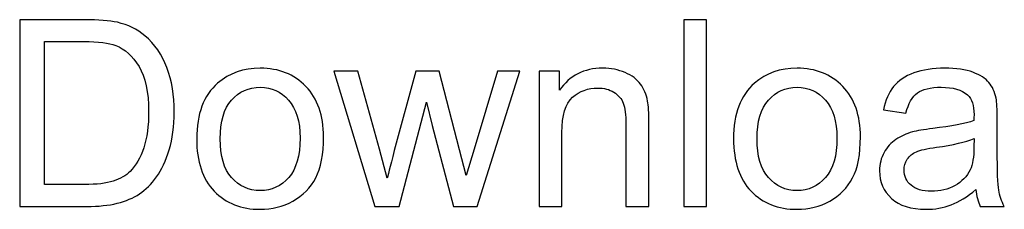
# Model space of a CAD drawing. Extents: x -241 to 224, y -121 to 181.
# Tile 1 of 5: x -78 to -46, y -121 to -115. Entities that reach past the tile are written whole.
import ezdxf

# ---------------------------------------------------------------- set-up
doc = ezdxf.new("R2010")
doc.units = 0
doc.header["$MEASUREMENT"] = 0
doc.layers.add('LAYER_1', color=7, linetype='CONTINUOUS')

msp = doc.modelspace()

# ---------------------------------------------------------------- linework, layer by layer
at = {"layer": 'LAYER_1', "color": 250}
for points, knots in [([(-77.9167, -121.1528), (-77.9167, -121.1528), (-77.9167, -115.0906), (-77.9167, -115.0906), (-77.9167, -115.0906), (-77.9167, -115.0906), (-75.8282, -115.0906), (-75.8282, -115.0906), (-75.8282, -115.0906), (-75.3569, -115.0906), (-74.9971, -115.1189), (-74.7487, -115.1767), (-74.7487, -115.1767), (-74.4016, -115.2572), (-74.1052, -115.4025), (-73.8597, -115.6113), (-73.8597, -115.6113), (-73.5394, -115.8823), (-73.3009, -116.2266), (-73.1429, -116.6471), (-73.1429, -116.6471), (-72.9834, -117.0676), (-72.9044, -117.5488), (-72.9044, -118.0893), (-72.9044, -118.0893), (-72.9044, -118.5493), (-72.958, -118.9571), (-73.0652, -119.3127), (-73.0652, -119.3127), (-73.1725, -119.6683), (-73.3108, -119.9632), (-73.4787, -120.1961), (-73.4787, -120.1961), (-73.648, -120.4289), (-73.8315, -120.6123), (-74.0319, -120.745), (-74.0319, -120.745), (-74.2308, -120.879), (-74.4721, -120.9806), (-74.7544, -121.0498), (-74.7544, -121.0498), (-75.038, -121.1189), (-75.3625, -121.1528), (-75.7294, -121.1528), (-75.7294, -121.1528), (-75.7294, -121.1528), (-77.9167, -121.1528), (-77.9167, -121.1528)], [0, 0, 0, 0, 0.0769231, 0.0769231, 0.0769231, 0.0769231, 0.1538462, 0.1538462, 0.1538462, 0.1538462, 0.2307692, 0.2307692, 0.2307692, 0.2307692, 0.3076923, 0.3076923, 0.3076923, 0.3076923, 0.3846154, 0.3846154, 0.3846154, 0.3846154, 0.4615385, 0.4615385, 0.4615385, 0.4615385, 0.5384615, 0.5384615, 0.5384615, 0.5384615, 0.6153846, 0.6153846, 0.6153846, 0.6153846, 0.6923077, 0.6923077, 0.6923077, 0.6923077, 0.7692308, 0.7692308, 0.7692308, 0.7692308, 0.8461538, 0.8461538, 0.8461538, 0.8461538, 1, 1, 1, 1]), ([(-56.3801, -121.1528), (-56.3801, -121.1528), (-56.3801, -115.0906), (-56.3801, -115.0906), (-56.3801, -115.0906), (-56.3801, -115.0906), (-55.6351, -115.0906), (-55.6351, -115.0906), (-55.6351, -115.0906), (-55.6351, -115.0906), (-55.6351, -121.1528), (-55.6351, -121.1528), (-55.6351, -121.1528), (-55.6351, -121.1528), (-56.3801, -121.1528), (-56.3801, -121.1528)], [0, 0, 0, 0, 0.2, 0.2, 0.2, 0.2, 0.4, 0.4, 0.4, 0.4, 0.6, 0.6, 0.6, 0.6, 1, 1, 1, 1]), ([(-77.1123, -120.4416), (-77.1123, -120.4416), (-75.8197, -120.4416), (-75.8197, -120.4416), (-75.8197, -120.4416), (-75.4204, -120.4416), (-75.1071, -120.4049), (-74.8799, -120.3301), (-74.8799, -120.3301), (-74.6528, -120.2553), (-74.4721, -120.1509), (-74.3367, -120.0154), (-74.3367, -120.0154), (-74.1476, -119.8249), (-73.9994, -119.5681), (-73.8936, -119.2464), (-73.8936, -119.2464), (-73.7877, -118.9246), (-73.7341, -118.5352), (-73.7341, -118.0766), (-73.7341, -118.0766), (-73.7341, -117.4416), (-73.8385, -116.9533), (-74.046, -116.6118), (-74.046, -116.6118), (-74.2534, -116.2703), (-74.506, -116.0417), (-74.8037, -115.926), (-74.8037, -115.926), (-75.0182, -115.8428), (-75.364, -115.8018), (-75.8409, -115.8018), (-75.8409, -115.8018), (-75.8409, -115.8018), (-77.1123, -115.8018), (-77.1123, -115.8018), (-77.1123, -115.8018), (-77.1123, -115.8018), (-77.1123, -120.4416), (-77.1123, -120.4416)], [0, 0, 0, 0, 0.0909091, 0.0909091, 0.0909091, 0.0909091, 0.1818182, 0.1818182, 0.1818182, 0.1818182, 0.2727273, 0.2727273, 0.2727273, 0.2727273, 0.3636364, 0.3636364, 0.3636364, 0.3636364, 0.4545455, 0.4545455, 0.4545455, 0.4545455, 0.5454545, 0.5454545, 0.5454545, 0.5454545, 0.6363636, 0.6363636, 0.6363636, 0.6363636, 0.7272727, 0.7272727, 0.7272727, 0.7272727, 0.8181818, 0.8181818, 0.8181818, 0.8181818, 1, 1, 1, 1]), ([(-72.1748, -118.9557), (-72.1748, -118.1443), (-71.949, -117.5432), (-71.4961, -117.1523), (-71.4961, -117.1523), (-71.1193, -116.8277), (-70.6578, -116.6654), (-70.1146, -116.6654), (-70.1146, -116.6654), (-69.512, -116.6654), (-69.0181, -116.863), (-68.6343, -117.2581), (-68.6343, -117.2581), (-68.2519, -117.6518), (-68.06, -118.1979), (-68.06, -118.8936), (-68.06, -118.8936), (-68.06, -119.458), (-68.1446, -119.9011), (-68.314, -120.2243), (-68.314, -120.2243), (-68.4833, -120.5474), (-68.7303, -120.7986), (-69.0548, -120.9778), (-69.0548, -120.9778), (-69.378, -121.157), (-69.7322, -121.2459), (-70.1146, -121.2459), (-70.1146, -121.2459), (-70.7298, -121.2459), (-71.2265, -121.0498), (-71.6061, -120.6561), (-71.6061, -120.6561), (-71.9857, -120.2624), (-72.1748, -119.6951), (-72.1748, -118.9557)], [0, 0, 0, 0, 0.1, 0.1, 0.1, 0.1, 0.2, 0.2, 0.2, 0.2, 0.3, 0.3, 0.3, 0.3, 0.4, 0.4, 0.4, 0.4, 0.5, 0.5, 0.5, 0.5, 0.6, 0.6, 0.6, 0.6, 0.7, 0.7, 0.7, 0.7, 0.8, 0.8, 0.8, 0.8, 1, 1, 1, 1]), ([(-66.3963, -121.1528), (-66.3963, -121.1528), (-67.7241, -116.7586), (-67.7241, -116.7586), (-67.7241, -116.7586), (-67.7241, -116.7586), (-66.9452, -116.7586), (-66.9452, -116.7586), (-66.9452, -116.7586), (-66.9452, -116.7586), (-66.2439, -119.2944), (-66.2439, -119.2944), (-66.2439, -119.2944), (-66.2439, -119.2944), (-65.9955, -120.2384), (-65.9955, -120.2384), (-65.9955, -120.2384), (-65.9856, -120.1918), (-65.9094, -119.8899), (-65.7683, -119.3325), (-65.7683, -119.3325), (-65.7683, -119.3325), (-65.0726, -116.7586), (-65.0726, -116.7586), (-65.0726, -116.7586), (-65.0726, -116.7586), (-64.3092, -116.7586), (-64.3092, -116.7586), (-64.3092, -116.7586), (-64.3092, -116.7586), (-63.6474, -119.3099), (-63.6474, -119.3099), (-63.6474, -119.3099), (-63.6474, -119.3099), (-63.4315, -120.1467), (-63.4315, -120.1467), (-63.4315, -120.1467), (-63.4315, -120.1467), (-63.1789, -119.2986), (-63.1789, -119.2986), (-63.1789, -119.2986), (-63.1789, -119.2986), (-62.4197, -116.7586), (-62.4197, -116.7586), (-62.4197, -116.7586), (-62.4197, -116.7586), (-61.6958, -116.7586), (-61.6958, -116.7586), (-61.6958, -116.7586), (-61.6958, -116.7586), (-63.0745, -121.1528), (-63.0745, -121.1528), (-63.0745, -121.1528), (-63.0745, -121.1528), (-63.845, -121.1528), (-63.845, -121.1528), (-63.845, -121.1528), (-63.845, -121.1528), (-64.5421, -118.5239), (-64.5421, -118.5239), (-64.5421, -118.5239), (-64.5421, -118.5239), (-64.7185, -117.7718), (-64.7185, -117.7718), (-64.7185, -117.7718), (-64.7185, -117.7718), (-65.6075, -121.1528), (-65.6075, -121.1528), (-65.6075, -121.1528), (-65.6075, -121.1528), (-66.3963, -121.1528), (-66.3963, -121.1528)], [0, 0, 0, 0, 0.0526316, 0.0526316, 0.0526316, 0.0526316, 0.1052632, 0.1052632, 0.1052632, 0.1052632, 0.1578947, 0.1578947, 0.1578947, 0.1578947, 0.2105263, 0.2105263, 0.2105263, 0.2105263, 0.2631579, 0.2631579, 0.2631579, 0.2631579, 0.3157895, 0.3157895, 0.3157895, 0.3157895, 0.3684211, 0.3684211, 0.3684211, 0.3684211, 0.4210526, 0.4210526, 0.4210526, 0.4210526, 0.4736842, 0.4736842, 0.4736842, 0.4736842, 0.5263158, 0.5263158, 0.5263158, 0.5263158, 0.5789474, 0.5789474, 0.5789474, 0.5789474, 0.6315789, 0.6315789, 0.6315789, 0.6315789, 0.6842105, 0.6842105, 0.6842105, 0.6842105, 0.7368421, 0.7368421, 0.7368421, 0.7368421, 0.7894737, 0.7894737, 0.7894737, 0.7894737, 0.8421053, 0.8421053, 0.8421053, 0.8421053, 0.8947368, 0.8947368, 0.8947368, 0.8947368, 1, 1, 1, 1]), ([(-61.0721, -121.1528), (-61.0721, -121.1528), (-61.0721, -116.7586), (-61.0721, -116.7586), (-61.0721, -116.7586), (-61.0721, -116.7586), (-60.4032, -116.7586), (-60.4032, -116.7586), (-60.4032, -116.7586), (-60.4032, -116.7586), (-60.4032, -117.3823), (-60.4032, -117.3823), (-60.4032, -117.3823), (-60.0815, -116.9039), (-59.6158, -116.6654), (-59.0076, -116.6654), (-59.0076, -116.6654), (-58.7423, -116.6654), (-58.4996, -116.7134), (-58.2781, -116.808), (-58.2781, -116.808), (-58.0565, -116.9025), (-57.89, -117.0281), (-57.78, -117.1819), (-57.78, -117.1819), (-57.6699, -117.3357), (-57.5923, -117.5192), (-57.5485, -117.7308), (-57.5485, -117.7308), (-57.5217, -117.8691), (-57.5076, -118.1104), (-57.5076, -118.4547), (-57.5076, -118.4547), (-57.5076, -118.4547), (-57.5076, -121.1528), (-57.5076, -121.1528), (-57.5076, -121.1528), (-57.5076, -121.1528), (-58.2527, -121.1528), (-58.2527, -121.1528), (-58.2527, -121.1528), (-58.2527, -121.1528), (-58.2527, -118.483), (-58.2527, -118.483), (-58.2527, -118.483), (-58.2527, -118.1796), (-58.2809, -117.9524), (-58.3388, -117.8028), (-58.3388, -117.8028), (-58.3966, -117.6532), (-58.4996, -117.5333), (-58.6464, -117.443), (-58.6464, -117.443), (-58.7931, -117.3541), (-58.9667, -117.3089), (-59.1643, -117.3089), (-59.1643, -117.3089), (-59.4804, -117.3089), (-59.7527, -117.4091), (-59.9827, -117.6109), (-59.9827, -117.6109), (-60.2127, -117.8113), (-60.327, -118.1937), (-60.327, -118.7553), (-60.327, -118.7553), (-60.327, -118.7553), (-60.327, -121.1528), (-60.327, -121.1528), (-60.327, -121.1528), (-60.327, -121.1528), (-61.0721, -121.1528), (-61.0721, -121.1528)], [0, 0, 0, 0, 0.0526316, 0.0526316, 0.0526316, 0.0526316, 0.1052632, 0.1052632, 0.1052632, 0.1052632, 0.1578947, 0.1578947, 0.1578947, 0.1578947, 0.2105263, 0.2105263, 0.2105263, 0.2105263, 0.2631579, 0.2631579, 0.2631579, 0.2631579, 0.3157895, 0.3157895, 0.3157895, 0.3157895, 0.3684211, 0.3684211, 0.3684211, 0.3684211, 0.4210526, 0.4210526, 0.4210526, 0.4210526, 0.4736842, 0.4736842, 0.4736842, 0.4736842, 0.5263158, 0.5263158, 0.5263158, 0.5263158, 0.5789474, 0.5789474, 0.5789474, 0.5789474, 0.6315789, 0.6315789, 0.6315789, 0.6315789, 0.6842105, 0.6842105, 0.6842105, 0.6842105, 0.7368421, 0.7368421, 0.7368421, 0.7368421, 0.7894737, 0.7894737, 0.7894737, 0.7894737, 0.8421053, 0.8421053, 0.8421053, 0.8421053, 0.8947368, 0.8947368, 0.8947368, 0.8947368, 1, 1, 1, 1]), ([(-54.7616, -118.9557), (-54.7616, -118.1443), (-54.5358, -117.5432), (-54.0829, -117.1523), (-54.0829, -117.1523), (-53.7061, -116.8277), (-53.2446, -116.6654), (-52.7014, -116.6654), (-52.7014, -116.6654), (-52.0988, -116.6654), (-51.6049, -116.863), (-51.2211, -117.2581), (-51.2211, -117.2581), (-50.8387, -117.6518), (-50.6468, -118.1979), (-50.6468, -118.8936), (-50.6468, -118.8936), (-50.6468, -119.458), (-50.7314, -119.9011), (-50.9008, -120.2243), (-50.9008, -120.2243), (-51.0701, -120.5474), (-51.3171, -120.7986), (-51.6416, -120.9778), (-51.6416, -120.9778), (-51.9648, -121.157), (-52.319, -121.2459), (-52.7014, -121.2459), (-52.7014, -121.2459), (-53.3166, -121.2459), (-53.8133, -121.0498), (-54.1929, -120.6561), (-54.1929, -120.6561), (-54.5725, -120.2624), (-54.7616, -119.6951), (-54.7616, -118.9557)], [0, 0, 0, 0, 0.1, 0.1, 0.1, 0.1, 0.2, 0.2, 0.2, 0.2, 0.3, 0.3, 0.3, 0.3, 0.4, 0.4, 0.4, 0.4, 0.5, 0.5, 0.5, 0.5, 0.6, 0.6, 0.6, 0.6, 0.7, 0.7, 0.7, 0.7, 0.8, 0.8, 0.8, 0.8, 1, 1, 1, 1]), ([(-46.9031, -120.6025), (-47.1797, -120.8381), (-47.4464, -121.0032), (-47.7018, -121.1006), (-47.7018, -121.1006), (-47.9572, -121.198), (-48.2309, -121.2459), (-48.5245, -121.2459), (-48.5245, -121.2459), (-49.0071, -121.2459), (-49.3782, -121.1288), (-49.6378, -120.8932), (-49.6378, -120.8932), (-49.8975, -120.6589), (-50.0273, -120.3583), (-50.0273, -119.9929), (-50.0273, -119.9929), (-50.0273, -119.7784), (-49.9779, -119.5822), (-49.8805, -119.4044), (-49.8805, -119.4044), (-49.7818, -119.2266), (-49.6534, -119.0855), (-49.4953, -118.9783), (-49.4953, -118.9783), (-49.3359, -118.871), (-49.1581, -118.7892), (-48.9591, -118.7341), (-48.9591, -118.7341), (-48.8123, -118.696), (-48.5908, -118.6594), (-48.2959, -118.6227), (-48.2959, -118.6227), (-47.6947, -118.5521), (-47.2502, -118.466), (-46.9666, -118.3673), (-46.9666, -118.3673), (-46.9638, -118.2657), (-46.9624, -118.2007), (-46.9624, -118.1739), (-46.9624, -118.1739), (-46.9624, -117.872), (-47.0329, -117.6589), (-47.174, -117.5347), (-47.174, -117.5347), (-47.3645, -117.3668), (-47.6482, -117.2835), (-48.0235, -117.2835), (-48.0235, -117.2835), (-48.3749, -117.2835), (-48.6345, -117.3456), (-48.801, -117.4684), (-48.801, -117.4684), (-48.969, -117.5911), (-49.0917, -117.8085), (-49.1722, -118.1217), (-49.1722, -118.1217), (-49.1722, -118.1217), (-49.9003, -118.0201), (-49.9003, -118.0201), (-49.9003, -118.0201), (-49.834, -117.7083), (-49.7253, -117.4557), (-49.5729, -117.2638), (-49.5729, -117.2638), (-49.4205, -117.0719), (-49.2004, -116.9251), (-48.9125, -116.8207), (-48.9125, -116.8207), (-48.6261, -116.7177), (-48.2916, -116.6654), (-47.9134, -116.6654), (-47.9134, -116.6654), (-47.5381, -116.6654), (-47.2319, -116.7092), (-46.9962, -116.7981), (-46.9962, -116.7981), (-46.762, -116.887), (-46.5884, -116.9971), (-46.4783, -117.1311), (-46.4783, -117.1311), (-46.3683, -117.2652), (-46.2907, -117.4345), (-46.2455, -117.6391), (-46.2455, -117.6391), (-46.2215, -117.7661), (-46.2088, -117.9947), (-46.2088, -118.3235), (-46.2088, -118.3235), (-46.2088, -118.3235), (-46.2088, -119.3113), (-46.2088, -119.3113), (-46.2088, -119.3113), (-46.2088, -120.0013), (-46.1933, -120.4374), (-46.1623, -120.6222), (-46.1623, -120.6222), (-46.1326, -120.8071), (-46.0705, -120.9835), (-45.9802, -121.1528), (-45.9802, -121.1528), (-45.9802, -121.1528), (-46.7592, -121.1528), (-46.7592, -121.1528), (-46.7592, -121.1528), (-46.8339, -120.9962), (-46.8819, -120.8127), (-46.9031, -120.6025)], [0, 0, 0, 0, 0.0357143, 0.0357143, 0.0357143, 0.0357143, 0.0714286, 0.0714286, 0.0714286, 0.0714286, 0.1071429, 0.1071429, 0.1071429, 0.1071429, 0.1428571, 0.1428571, 0.1428571, 0.1428571, 0.1785714, 0.1785714, 0.1785714, 0.1785714, 0.2142857, 0.2142857, 0.2142857, 0.2142857, 0.25, 0.25, 0.25, 0.25, 0.2857143, 0.2857143, 0.2857143, 0.2857143, 0.3214286, 0.3214286, 0.3214286, 0.3214286, 0.3571429, 0.3571429, 0.3571429, 0.3571429, 0.3928571, 0.3928571, 0.3928571, 0.3928571, 0.4285714, 0.4285714, 0.4285714, 0.4285714, 0.4642857, 0.4642857, 0.4642857, 0.4642857, 0.5, 0.5, 0.5, 0.5, 0.5357143, 0.5357143, 0.5357143, 0.5357143, 0.5714286, 0.5714286, 0.5714286, 0.5714286, 0.6071429, 0.6071429, 0.6071429, 0.6071429, 0.6428571, 0.6428571, 0.6428571, 0.6428571, 0.6785714, 0.6785714, 0.6785714, 0.6785714, 0.7142857, 0.7142857, 0.7142857, 0.7142857, 0.75, 0.75, 0.75, 0.75, 0.7857143, 0.7857143, 0.7857143, 0.7857143, 0.8214286, 0.8214286, 0.8214286, 0.8214286, 0.8571429, 0.8571429, 0.8571429, 0.8571429, 0.8928571, 0.8928571, 0.8928571, 0.8928571, 0.9285714, 0.9285714, 0.9285714, 0.9285714, 1, 1, 1, 1]), ([(-71.4128, -118.9571), (-71.4128, -119.5187), (-71.29, -119.9392), (-71.0445, -120.2172), (-71.0445, -120.2172), (-70.7975, -120.4966), (-70.4885, -120.6363), (-70.1146, -120.6363), (-70.1146, -120.6363), (-69.7449, -120.6363), (-69.4372, -120.4966), (-69.1903, -120.2158), (-69.1903, -120.2158), (-68.9448, -119.935), (-68.822, -119.5074), (-68.822, -118.9331), (-68.822, -118.9331), (-68.822, -118.3912), (-68.9462, -117.9806), (-69.1931, -117.7026), (-69.1931, -117.7026), (-69.4401, -117.4232), (-69.7477, -117.2835), (-70.1146, -117.2835), (-70.1146, -117.2835), (-70.4885, -117.2835), (-70.7975, -117.4218), (-71.0445, -117.6998), (-71.0445, -117.6998), (-71.29, -117.9778), (-71.4128, -118.3969), (-71.4128, -118.9571)], [0, 0, 0, 0, 0.1111111, 0.1111111, 0.1111111, 0.1111111, 0.2222222, 0.2222222, 0.2222222, 0.2222222, 0.3333333, 0.3333333, 0.3333333, 0.3333333, 0.4444444, 0.4444444, 0.4444444, 0.4444444, 0.5555556, 0.5555556, 0.5555556, 0.5555556, 0.6666667, 0.6666667, 0.6666667, 0.6666667, 0.7777778, 0.7777778, 0.7777778, 0.7777778, 1, 1, 1, 1]), ([(-53.9996, -118.9571), (-53.9996, -119.5187), (-53.8768, -119.9392), (-53.6313, -120.2172), (-53.6313, -120.2172), (-53.3843, -120.4966), (-53.0753, -120.6363), (-52.7014, -120.6363), (-52.7014, -120.6363), (-52.3317, -120.6363), (-52.024, -120.4966), (-51.7771, -120.2158), (-51.7771, -120.2158), (-51.5316, -119.935), (-51.4088, -119.5074), (-51.4088, -118.9331), (-51.4088, -118.9331), (-51.4088, -118.3912), (-51.533, -117.9806), (-51.7799, -117.7026), (-51.7799, -117.7026), (-52.0269, -117.4232), (-52.3345, -117.2835), (-52.7014, -117.2835), (-52.7014, -117.2835), (-53.0753, -117.2835), (-53.3843, -117.4218), (-53.6313, -117.6998), (-53.6313, -117.6998), (-53.8768, -117.9778), (-53.9996, -118.3969), (-53.9996, -118.9571)], [0, 0, 0, 0, 0.1111111, 0.1111111, 0.1111111, 0.1111111, 0.2222222, 0.2222222, 0.2222222, 0.2222222, 0.3333333, 0.3333333, 0.3333333, 0.3333333, 0.4444444, 0.4444444, 0.4444444, 0.4444444, 0.5555556, 0.5555556, 0.5555556, 0.5555556, 0.6666667, 0.6666667, 0.6666667, 0.6666667, 0.7777778, 0.7777778, 0.7777778, 0.7777778, 1, 1, 1, 1]), ([(-46.9624, -118.9515), (-47.2333, -119.0615), (-47.6397, -119.1547), (-48.1816, -119.2309), (-48.1816, -119.2309), (-48.4892, -119.2746), (-48.7065, -119.324), (-48.8335, -119.379), (-48.8335, -119.379), (-48.9605, -119.4341), (-49.0579, -119.5145), (-49.127, -119.6189), (-49.127, -119.6189), (-49.1962, -119.7247), (-49.2314, -119.8419), (-49.2314, -119.9717), (-49.2314, -119.9717), (-49.2314, -120.1678), (-49.1566, -120.3329), (-49.0057, -120.4642), (-49.0057, -120.4642), (-48.8547, -120.5954), (-48.6345, -120.6617), (-48.3452, -120.6617), (-48.3452, -120.6617), (-48.0588, -120.6617), (-47.8034, -120.5996), (-47.579, -120.4741), (-47.579, -120.4741), (-47.3561, -120.3499), (-47.191, -120.1791), (-47.0865, -119.9632), (-47.0865, -119.9632), (-47.0061, -119.7953), (-46.9666, -119.5484), (-46.9666, -119.2224), (-46.9666, -119.2224), (-46.9666, -119.2224), (-46.9624, -118.9515), (-46.9624, -118.9515)], [0, 0, 0, 0, 0.0909091, 0.0909091, 0.0909091, 0.0909091, 0.1818182, 0.1818182, 0.1818182, 0.1818182, 0.2727273, 0.2727273, 0.2727273, 0.2727273, 0.3636364, 0.3636364, 0.3636364, 0.3636364, 0.4545455, 0.4545455, 0.4545455, 0.4545455, 0.5454545, 0.5454545, 0.5454545, 0.5454545, 0.6363636, 0.6363636, 0.6363636, 0.6363636, 0.7272727, 0.7272727, 0.7272727, 0.7272727, 0.8181818, 0.8181818, 0.8181818, 0.8181818, 1, 1, 1, 1])]:
    msp.add_open_spline(points, degree=3, knots=knots, dxfattribs=at)

doc.saveas('drawing.dxf')
